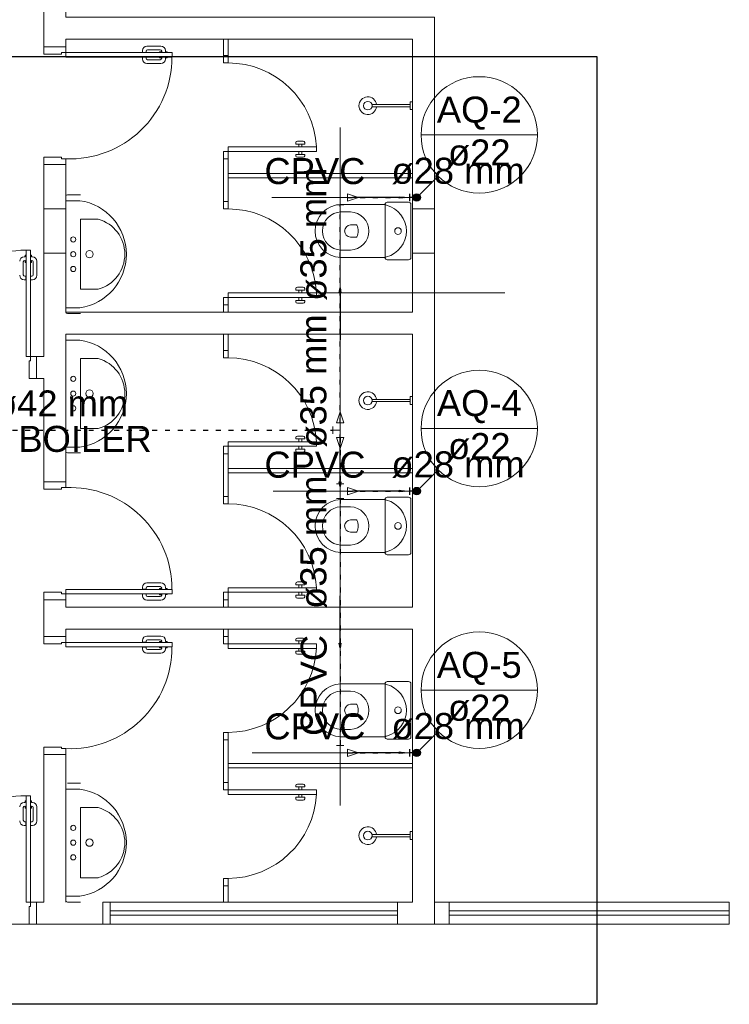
# Model space of a CAD drawing. Header units: millimetres. Extents: x -15 to 153, y -141 to 37.
# Tile 92 of 98: x 124 to 139, y 4 to 24. Entities that reach past the tile are written whole.
import ezdxf

# ---------------------------------------------------------------- set-up
doc = ezdxf.new("R2010")
doc.units = ezdxf.units.MM
doc.header["$MEASUREMENT"] = 0
doc.linetypes.add('DOT2', pattern=[3.175, 0, -3.175])
doc.layers.get('0').update_dxf_attribs({"color": 5, "lineweight": 20})
for name, color, linetype, lineweight in [('AQ-Colunas', 1, 'Continuous', 30), ('AQ-Conexões', 9, 'Continuous', 20), ('AQ-Indicação coluna', 5, 'Continuous', 20), ('AQ-Sentido tubo', 9, 'Continuous', 20), ('AQ-Textos coluna', 7, 'Continuous', 20), ('AQ-Textos tubo', 7, 'Continuous', 20), ('AQ-Tubos', 1, 'DOT2', 30), ('DI-Detalhes', 1, 'Continuous', 30)]:
    doc.layers.add(name, color=color, linetype=linetype, lineweight=lineweight)
doc.styles.add('Arial', font='arial.ttf')
doc.dimstyles.get("Standard").update_dxf_attribs({"dimtxt": 0.18, "dimasz": 0.18, "dimexe": 0.18, "dimexo": 0.0625, "dimgap": 0.09, "dimtad": 0, "dimtih": 1, "dimtoh": 1, "dimdec": 4, "dimzin": 0, "dimdsep": 46, "dimtxsty": 'Standard', "dimcen": 0.09, "dimadec": 0, "dimazin": 0, "dimtfac": 1, "dimtdec": 4, "dimtofl": 0, "dimtmove": 0, "dimatfit": 3, "dimfxl": 1, "dimtolj": 1, "dimtzin": 0, "dimarcsym": 0})

msp = doc.modelspace()

# ---------------------------------------------------------------- linework, layer by layer
for p, q in [((124.897, 23.352), (124.897, 33.268)), ((132.847, 5.952), (132.847, 23.952)), ((125.347, 23.502), (132.397, 23.502)), ((125.347, 23.352), (125.347, 23.502)), ((128.557, 23.502), (128.557, 23.172)), ((128.647, 23.502), (128.647, 23.172)), ((132.397, 17.952), (132.397, 23.502)), ((124.897, 23.352), (125.347, 23.352)), ((124.897, 23.352), (124.897, 23.202)), ((125.347, 23.232), (125.347, 23.352)), ((126.904, 23.234), (126.904, 23.273)), ((126.979, 23.234), (126.979, 23.258)), ((126.994, 23.363), (127.281, 23.363)), ((127.009, 23.288), (127.266, 23.288)), ((127.255, 23.232), (127.255, 23.25)), ((127.255, 23.25), (127.296, 23.25)), ((127.296, 23.249), (127.296, 23.258)), ((127.371, 23.249), (127.371, 23.273)), ((127.408, 23.249), (127.371, 23.249)), ((127.408, 23.232), (127.408, 23.249)), ((124.897, 23.202), (125.257, 23.202)), ((125.257, 23.202), (125.257, 23.232)), ((125.257, 23.232), (125.347, 23.232)), ((125.347, 23.232), (127.507, 23.232)), ((125.347, 23.142), (125.347, 23.232)), ((127.507, 23.142), (125.347, 23.142)), ((126.979, 23.234), (126.904, 23.234)), ((126.904, 23.139), (126.904, 23.102)), ((126.979, 23.139), (126.904, 23.139)), ((126.979, 23.139), (126.979, 23.117)), ((127.009, 23.087), (127.266, 23.087)), ((127.255, 23.142), (127.255, 23.124)), ((127.255, 23.124), (127.296, 23.124)), ((127.296, 23.126), (127.296, 23.117)), ((127.408, 23.126), (127.371, 23.126)), ((127.371, 23.126), (127.371, 23.102)), ((127.408, 23.142), (127.408, 23.126)), ((127.507, 23.232), (127.507, 23.142)), ((128.647, 23.172), (128.557, 23.172)), ((128.557, 23.172), (128.557, 23.022)), ((128.647, 23.172), (128.647, 23.022)), ((126.994, 23.012), (127.281, 23.012)), ((128.647, 23.022), (128.557, 23.022)), ((132.351, 22.173), (131.575, 22.173)), ((132.351, 22.131), (131.575, 22.131)), ((132.397, 22.233), (132.351, 22.233)), ((132.351, 22.233), (132.351, 22.071)), ((132.351, 22.071), (132.397, 22.071)), ((130.927, 15.551), (130.927, 21.711)), ((128.647, 21.312), (130.447, 21.312)), ((128.647, 21.222), (128.647, 21.312)), ((130.027, 21.372), (130.027, 21.402)), ((130.027, 21.372), (130.207, 21.372)), ((130.057, 21.432), (130.177, 21.432)), ((130.087, 21.312), (130.087, 21.372)), ((130.147, 21.312), (130.147, 21.372)), ((130.207, 21.372), (130.207, 21.402)), ((130.447, 21.222), (130.447, 21.312)), ((124.897, 20.952), (124.897, 21.102)), ((124.897, 21.102), (125.257, 21.102)), ((125.257, 21.102), (125.257, 21.072)), ((125.257, 21.072), (125.347, 21.072)), ((125.347, 21.072), (125.347, 20.952)), ((128.557, 21.072), (128.557, 21.222)), ((128.647, 21.222), (128.557, 21.222)), ((128.647, 21.072), (128.557, 21.072)), ((128.557, 21.072), (128.557, 20.202)), ((128.647, 21.222), (130.447, 21.222)), ((128.647, 21.072), (128.647, 21.222)), ((128.647, 21.072), (128.647, 20.202)), ((130.027, 21.132), (130.027, 21.162)), ((130.027, 21.162), (130.207, 21.162)), ((130.057, 21.102), (130.177, 21.102)), ((130.087, 21.162), (130.087, 21.222)), ((130.147, 21.162), (130.147, 21.222)), ((130.207, 21.132), (130.207, 21.162)), ((124.897, 20.952), (125.347, 20.952)), ((124.897, 17.052), (124.897, 20.952)), ((125.347, 17.952), (125.347, 20.952)), ((132.397, 20.772), (128.647, 20.772)), ((132.397, 20.682), (128.647, 20.682)), ((125.347, 17.952), (125.347, 20.307)), ((125.377, 20.337), (125.647, 20.337)), ((132.486, 20.284), (129.539, 20.284)), ((124.897, 20.052), (125.347, 20.052)), ((125.631, 20.219), (125.347, 20.219)), ((128.647, 20.202), (128.557, 20.202)), ((128.557, 20.202), (128.557, 20.052)), ((128.647, 20.052), (128.557, 20.052)), ((128.647, 20.202), (128.647, 20.052)), ((131.842, 20.142), (130.942, 20.142)), ((131.842, 19.062), (131.842, 20.142)), ((131.887, 20.187), (132.322, 20.187)), ((132.367, 20.142), (132.367, 19.062)), ((132.397, 20.052), (132.847, 20.052)), ((125.647, 18.417), (125.647, 19.842)), ((125.647, 19.842), (126.007, 19.842)), ((130.942, 19.992), (131.137, 19.992)), ((131.256, 19.728), (131.137, 19.728)), ((131.137, 19.476), (131.256, 19.476)), ((124.519, 19.076), (124.497, 19.076)), ((124.519, 19.113), (124.519, 19.076)), ((124.537, 19.113), (124.519, 19.113)), ((124.537, 19.212), (124.537, 17.052)), ((124.627, 19.212), (124.537, 19.212)), ((124.627, 17.052), (124.627, 19.212)), ((124.627, 19.113), (124.644, 19.113)), ((124.644, 19.113), (124.644, 19.076)), ((124.644, 19.076), (124.666, 19.076)), ((124.897, 19.152), (125.347, 19.152)), ((130.942, 19.212), (131.137, 19.212)), ((131.842, 19.062), (130.942, 19.062)), ((132.397, 19.152), (132.847, 19.152)), ((124.48, 18.714), (124.48, 18.972)), ((124.519, 19.002), (124.51, 19.002)), ((124.519, 18.962), (124.519, 19.002)), ((124.537, 18.962), (124.519, 18.962)), ((124.627, 18.962), (124.645, 18.962)), ((124.644, 19.002), (124.653, 19.002)), ((124.645, 18.962), (124.645, 19.002)), ((124.683, 18.714), (124.683, 18.972)), ((124.756, 18.701), (124.756, 18.986)), ((132.322, 19.017), (131.887, 19.017)), ((124.534, 18.684), (124.51, 18.684)), ((124.534, 18.684), (124.534, 18.611)), ((124.629, 18.684), (124.629, 18.611)), ((124.629, 18.684), (124.653, 18.684)), ((124.534, 18.611), (124.497, 18.611)), ((124.629, 18.611), (124.666, 18.611)), ((130.027, 18.402), (130.027, 18.432)), ((130.057, 18.462), (130.177, 18.462)), ((130.207, 18.402), (130.207, 18.432)), ((125.647, 18.417), (126.007, 18.417)), ((128.557, 18.102), (128.557, 18.252)), ((128.647, 18.252), (128.557, 18.252)), ((128.647, 18.342), (130.447, 18.342)), ((128.647, 18.252), (128.647, 18.342)), ((128.647, 18.252), (130.447, 18.252)), ((128.647, 18.102), (128.647, 18.252)), ((130.027, 18.402), (130.207, 18.402)), ((130.087, 18.342), (130.087, 18.402)), ((130.087, 18.192), (130.087, 18.252)), ((130.147, 18.342), (130.147, 18.402)), ((130.147, 18.192), (130.147, 18.252)), ((130.447, 18.252), (130.447, 18.342)), ((130.447, 18.342), (134.277, 18.342)), ((125.631, 18.041), (125.347, 18.041)), ((128.557, 18.102), (128.557, 17.952)), ((128.647, 18.102), (128.557, 18.102)), ((128.647, 18.102), (128.647, 17.952)), ((130.027, 18.162), (130.027, 18.192)), ((130.027, 18.192), (130.207, 18.192)), ((130.057, 18.132), (130.177, 18.132)), ((130.207, 18.162), (130.207, 18.192)), ((125.347, 17.952), (132.397, 17.952)), ((125.347, 17.952), (132.397, 17.952)), ((125.377, 17.922), (125.647, 17.922)), ((125.347, 14.502), (125.347, 17.502)), ((125.347, 17.502), (132.397, 17.502)), ((125.347, 15.117), (125.347, 17.472)), ((125.377, 17.502), (125.647, 17.502)), ((128.557, 17.502), (128.557, 17.172)), ((128.647, 17.502), (128.647, 17.172)), ((132.397, 11.952), (132.397, 17.502)), ((125.631, 17.384), (125.347, 17.384)), ((124.537, 17.052), (124.627, 17.052)), ((124.627, 17.052), (124.747, 17.052)), ((124.627, 16.962), (124.627, 17.052)), ((124.747, 17.052), (124.897, 17.052)), ((124.747, 16.602), (124.747, 17.052)), ((128.647, 17.172), (128.557, 17.172)), ((128.557, 17.172), (128.557, 17.022)), ((128.647, 17.172), (128.647, 17.022)), ((124.597, 16.602), (124.597, 16.962)), ((124.597, 16.962), (124.627, 16.962)), ((125.647, 15.582), (125.647, 17.007)), ((125.647, 17.007), (126.007, 17.007)), ((128.647, 17.022), (128.557, 17.022)), ((124.747, 16.602), (124.597, 16.602)), ((124.747, 16.602), (124.897, 16.602)), ((124.897, 14.502), (124.897, 16.602)), ((132.397, 16.233), (132.351, 16.233)), ((132.351, 16.233), (132.351, 16.071)), ((132.351, 16.173), (131.575, 16.173)), ((132.351, 16.131), (131.575, 16.131)), ((132.351, 16.071), (132.397, 16.071)), ((125.647, 15.582), (126.007, 15.582)), ((130.057, 15.432), (130.177, 15.432)), ((130.927, 15.551), (130.927, 7.918)), ((128.647, 15.312), (130.447, 15.312)), ((128.647, 15.222), (128.647, 15.312)), ((130.027, 15.372), (130.027, 15.402)), ((130.027, 15.372), (130.207, 15.372)), ((130.087, 15.312), (130.087, 15.372)), ((130.147, 15.312), (130.147, 15.372)), ((130.207, 15.372), (130.207, 15.402)), ((130.447, 15.222), (130.447, 15.312)), ((125.631, 15.206), (125.347, 15.206)), ((125.377, 15.087), (125.647, 15.087)), ((128.557, 15.072), (128.557, 15.222)), ((128.647, 15.222), (128.557, 15.222)), ((128.647, 15.072), (128.557, 15.072)), ((128.557, 15.072), (128.557, 14.202)), ((128.647, 15.222), (130.447, 15.222)), ((128.647, 15.072), (128.647, 15.222)), ((128.647, 15.072), (128.647, 14.202)), ((130.027, 15.132), (130.027, 15.162)), ((130.027, 15.162), (130.207, 15.162)), ((130.057, 15.102), (130.177, 15.102)), ((130.087, 15.162), (130.087, 15.222)), ((130.147, 15.162), (130.147, 15.222)), ((130.207, 15.132), (130.207, 15.162)), ((132.397, 14.772), (128.647, 14.772)), ((132.397, 14.682), (128.647, 14.682)), ((124.897, 14.502), (125.347, 14.502)), ((124.897, 14.502), (124.897, 14.352)), ((125.347, 14.382), (125.347, 14.502)), ((124.897, 14.352), (125.257, 14.352)), ((125.257, 14.382), (125.347, 14.382)), ((125.257, 14.352), (125.257, 14.382)), ((132.486, 14.312), (129.567, 14.312)), ((128.647, 14.202), (128.557, 14.202)), ((128.557, 14.202), (128.557, 14.052)), ((128.647, 14.052), (128.557, 14.052)), ((128.647, 14.202), (128.647, 14.052)), ((131.842, 14.142), (130.942, 14.142)), ((131.842, 13.062), (131.842, 14.142)), ((131.887, 14.187), (132.322, 14.187)), ((132.367, 14.142), (132.367, 13.062)), ((130.942, 13.992), (131.137, 13.992)), ((131.256, 13.728), (131.137, 13.728)), ((131.137, 13.476), (131.256, 13.476)), ((130.942, 13.212), (131.137, 13.212)), ((131.842, 13.062), (130.942, 13.062)), ((132.322, 13.017), (131.887, 13.017)), ((126.994, 12.443), (127.281, 12.443)), ((130.027, 12.402), (130.027, 12.432)), ((130.057, 12.462), (130.177, 12.462)), ((130.207, 12.402), (130.207, 12.432)), ((124.897, 12.252), (125.257, 12.252)), ((124.897, 12.102), (124.897, 12.252)), ((125.257, 12.252), (125.257, 12.222)), ((125.257, 12.222), (125.347, 12.222)), ((127.507, 12.312), (125.347, 12.312)), ((125.347, 12.312), (125.347, 12.222)), ((125.347, 12.222), (127.507, 12.222)), ((125.347, 12.222), (125.347, 12.102)), ((126.904, 12.315), (126.904, 12.353)), ((126.979, 12.315), (126.904, 12.315)), ((126.979, 12.219), (126.904, 12.219)), ((126.904, 12.219), (126.904, 12.182)), ((126.979, 12.315), (126.979, 12.338)), ((126.979, 12.219), (126.979, 12.197)), ((127.009, 12.368), (127.266, 12.368)), ((127.255, 12.33), (127.296, 12.33)), ((127.255, 12.312), (127.255, 12.33)), ((127.255, 12.222), (127.255, 12.204)), ((127.296, 12.329), (127.296, 12.338)), ((127.371, 12.329), (127.371, 12.353)), ((127.408, 12.329), (127.371, 12.329)), ((127.408, 12.312), (127.408, 12.329)), ((127.408, 12.222), (127.408, 12.206)), ((127.507, 12.222), (127.507, 12.312)), ((128.557, 12.102), (128.557, 12.252)), ((128.647, 12.252), (128.557, 12.252)), ((128.647, 12.342), (130.447, 12.342)), ((128.647, 12.252), (128.647, 12.342)), ((128.647, 12.252), (130.447, 12.252)), ((128.647, 12.102), (128.647, 12.252)), ((130.027, 12.402), (130.207, 12.402)), ((130.087, 12.342), (130.087, 12.402)), ((130.087, 12.192), (130.087, 12.252)), ((130.147, 12.342), (130.147, 12.402)), ((130.147, 12.192), (130.147, 12.252)), ((130.447, 12.252), (130.447, 12.342)), ((125.347, 12.102), (124.897, 12.102)), ((124.897, 11.352), (124.897, 12.102)), ((125.347, 11.952), (125.347, 12.102)), ((126.994, 12.092), (127.281, 12.092)), ((127.009, 12.167), (127.266, 12.167)), ((127.255, 12.204), (127.296, 12.204)), ((127.296, 12.206), (127.296, 12.197)), ((127.371, 12.206), (127.371, 12.182)), ((127.408, 12.206), (127.371, 12.206)), ((128.557, 12.102), (128.557, 11.952)), ((128.647, 12.102), (128.557, 12.102)), ((128.647, 12.102), (128.647, 11.952)), ((130.027, 12.162), (130.027, 12.192)), ((130.027, 12.192), (130.207, 12.192)), ((130.057, 12.132), (130.177, 12.132)), ((130.207, 12.162), (130.207, 12.192)), ((125.347, 11.952), (132.397, 11.952)), ((125.347, 11.952), (132.397, 11.952)), ((125.347, 11.502), (125.347, 11.352)), ((125.347, 11.352), (125.347, 11.502)), ((125.347, 11.502), (132.397, 11.502)), ((128.557, 11.352), (128.557, 11.502)), ((128.647, 11.352), (128.647, 11.502)), ((132.397, 5.952), (132.397, 11.502)), ((125.347, 11.352), (124.897, 11.352)), ((124.897, 11.352), (124.897, 11.202)), ((125.257, 11.202), (125.257, 11.232)), ((125.257, 11.232), (125.347, 11.232)), ((125.347, 11.232), (125.347, 11.352)), ((125.347, 11.232), (127.507, 11.232)), ((125.347, 11.142), (125.347, 11.232)), ((126.904, 11.235), (126.904, 11.273)), ((126.979, 11.235), (126.904, 11.235)), ((126.979, 11.235), (126.979, 11.258)), ((126.994, 11.363), (127.281, 11.363)), ((127.009, 11.288), (127.266, 11.288)), ((127.255, 11.232), (127.255, 11.25)), ((127.255, 11.25), (127.296, 11.25)), ((127.296, 11.249), (127.296, 11.258)), ((127.371, 11.249), (127.371, 11.273)), ((127.408, 11.249), (127.371, 11.249)), ((127.408, 11.232), (127.408, 11.249)), ((127.507, 11.232), (127.507, 11.142)), ((128.647, 11.352), (128.557, 11.352)), ((128.557, 11.352), (128.557, 11.202)), ((128.647, 11.352), (128.647, 11.202)), ((130.027, 11.292), (130.027, 11.262)), ((130.027, 11.262), (130.207, 11.262)), ((130.057, 11.322), (130.177, 11.322)), ((130.087, 11.262), (130.087, 11.202)), ((130.147, 11.262), (130.147, 11.202)), ((130.207, 11.292), (130.207, 11.262)), ((124.897, 11.202), (125.257, 11.202)), ((127.507, 11.142), (125.347, 11.142)), ((126.904, 11.139), (126.904, 11.102)), ((126.979, 11.139), (126.904, 11.139)), ((126.979, 11.139), (126.979, 11.117)), ((127.009, 11.087), (127.266, 11.087)), ((127.255, 11.142), (127.255, 11.124)), ((127.255, 11.124), (127.296, 11.124)), ((127.296, 11.126), (127.296, 11.117)), ((127.408, 11.126), (127.371, 11.126)), ((127.371, 11.126), (127.371, 11.102)), ((127.408, 11.142), (127.408, 11.126)), ((128.647, 11.202), (128.557, 11.202)), ((128.647, 11.202), (130.447, 11.202)), ((128.647, 11.202), (128.647, 11.112)), ((128.647, 11.112), (130.447, 11.112)), ((130.027, 11.052), (130.027, 11.022)), ((130.027, 11.052), (130.207, 11.052)), ((130.087, 11.112), (130.087, 11.052)), ((130.147, 11.112), (130.147, 11.052)), ((130.207, 11.052), (130.207, 11.022)), ((130.447, 11.202), (130.447, 11.112)), ((126.994, 11.012), (127.281, 11.012)), ((130.057, 10.992), (130.177, 10.992)), ((131.887, 10.437), (132.322, 10.437)), ((131.842, 10.392), (130.942, 10.392)), ((130.942, 10.242), (131.137, 10.242)), ((131.842, 9.312), (131.842, 10.392)), ((132.367, 10.392), (132.367, 9.312)), ((131.256, 9.978), (131.137, 9.978)), ((131.137, 9.726), (131.256, 9.726)), ((130.942, 9.462), (131.137, 9.462)), ((128.647, 9.402), (128.557, 9.402)), ((128.557, 9.252), (128.557, 9.402)), ((128.647, 9.252), (128.557, 9.252)), ((128.557, 8.382), (128.557, 9.252)), ((128.647, 9.252), (128.647, 9.402)), ((128.647, 8.382), (128.647, 9.252)), ((131.842, 9.312), (130.942, 9.312)), ((132.322, 9.267), (131.887, 9.267)), ((124.897, 8.952), (124.897, 9.102)), ((124.897, 9.102), (125.257, 9.102)), ((125.257, 9.102), (125.257, 9.072)), ((125.257, 9.072), (125.347, 9.072)), ((125.347, 9.072), (125.347, 8.952)), ((124.897, 5.952), (124.897, 8.952)), ((124.897, 8.952), (125.347, 8.952)), ((125.347, 5.952), (125.347, 8.952)), ((132.486, 8.988), (129.138, 8.988)), ((132.397, 8.772), (128.647, 8.772)), ((132.397, 8.682), (128.647, 8.682)), ((125.347, 5.982), (125.347, 8.337)), ((125.631, 8.249), (125.347, 8.249)), ((125.377, 8.367), (125.647, 8.367)), ((128.647, 8.382), (128.557, 8.382)), ((128.557, 8.382), (128.557, 8.232)), ((128.647, 8.232), (128.557, 8.232)), ((128.647, 8.382), (128.647, 8.232)), ((128.647, 8.232), (130.447, 8.232)), ((128.647, 8.232), (128.647, 8.142)), ((130.027, 8.322), (130.027, 8.292)), ((130.027, 8.292), (130.207, 8.292)), ((130.057, 8.352), (130.177, 8.352)), ((130.087, 8.292), (130.087, 8.232)), ((130.147, 8.292), (130.147, 8.232)), ((130.207, 8.322), (130.207, 8.292)), ((130.447, 8.232), (130.447, 8.142)), ((124.519, 8.013), (124.519, 7.976)), ((124.537, 8.013), (124.519, 8.013)), ((124.537, 8.112), (124.537, 5.952)), ((124.627, 8.112), (124.537, 8.112)), ((124.627, 5.952), (124.627, 8.112)), ((124.627, 8.013), (124.644, 8.013)), ((124.644, 8.013), (124.644, 7.976)), ((128.647, 8.142), (130.447, 8.142)), ((130.027, 8.082), (130.027, 8.052)), ((130.027, 8.082), (130.207, 8.082)), ((130.057, 8.022), (130.177, 8.022)), ((130.087, 8.142), (130.087, 8.082)), ((130.147, 8.142), (130.147, 8.082)), ((130.207, 8.082), (130.207, 8.052)), ((124.48, 7.616), (124.48, 7.872)), ((124.519, 7.976), (124.497, 7.976)), ((124.519, 7.902), (124.51, 7.902)), ((124.519, 7.862), (124.519, 7.902)), ((124.537, 7.862), (124.519, 7.862)), ((124.627, 7.862), (124.645, 7.862)), ((124.644, 7.976), (124.666, 7.976)), ((124.644, 7.902), (124.653, 7.902)), ((124.645, 7.862), (124.645, 7.902)), ((124.683, 7.616), (124.683, 7.872)), ((124.756, 7.601), (124.756, 7.886)), ((125.647, 6.447), (125.647, 7.872)), ((125.647, 7.872), (126.007, 7.872)), ((124.534, 7.511), (124.497, 7.511)), ((124.534, 7.586), (124.51, 7.586)), ((124.534, 7.586), (124.534, 7.511)), ((124.629, 7.586), (124.629, 7.511)), ((124.629, 7.586), (124.653, 7.586)), ((124.629, 7.511), (124.666, 7.511)), ((132.351, 7.323), (131.575, 7.323)), ((132.351, 7.281), (131.575, 7.281)), ((132.397, 7.383), (132.351, 7.383)), ((132.351, 7.383), (132.351, 7.221)), ((132.351, 7.221), (132.397, 7.221)), ((125.647, 6.447), (126.007, 6.447)), ((128.647, 6.432), (128.557, 6.432)), ((128.557, 6.282), (128.557, 6.432)), ((128.647, 6.282), (128.647, 6.432)), ((128.647, 6.282), (128.557, 6.282)), ((128.557, 5.952), (128.557, 6.282)), ((128.647, 5.952), (128.647, 6.282)), ((125.631, 6.071), (125.347, 6.071)), ((124.537, 5.952), (124.627, 5.952)), ((124.597, 5.502), (124.597, 5.862)), ((124.597, 5.862), (124.627, 5.862)), ((124.627, 5.952), (124.747, 5.952)), ((124.627, 5.862), (124.627, 5.952)), ((124.747, 5.952), (124.897, 5.952)), ((124.747, 5.502), (124.747, 5.952)), ((125.377, 5.952), (125.647, 5.952)), ((126.097, 5.502), (126.097, 5.952)), ((126.247, 5.952), (126.097, 5.952)), ((126.247, 5.952), (132.097, 5.952)), ((126.247, 5.502), (126.247, 5.952)), ((132.097, 5.502), (132.097, 5.952)), ((132.097, 5.952), (132.397, 5.952)), ((132.847, 5.952), (133.147, 5.952)), ((133.147, 5.502), (133.147, 5.952)), ((133.147, 5.952), (138.847, 5.952)), ((138.847, 5.502), (138.847, 5.952)), ((124.747, 5.502), (124.597, 5.502)), ((124.747, 5.502), (124.897, 5.502)), ((126.247, 5.502), (126.097, 5.502)), ((126.247, 5.502), (132.097, 5.502)), ((132.097, 5.502), (133.147, 5.502)), ((133.147, 5.502), (138.847, 5.502))]:
    msp.add_line(p, q)
at = {"color": 1}
for p, q in [((126.247, 5.772), (132.097, 5.772)), ((126.247, 5.682), (132.097, 5.682)), ((133.147, 5.772), (138.847, 5.772)), ((133.147, 5.682), (138.847, 5.682))]:
    msp.add_line(p, q, dxfattribs=at)
msp.add_lwpolyline([(125.347, 33.268), (125.347, 23.952), (132.847, 23.952), (132.847, 5.502), (94.908, 5.502), (94.897, 5.502), (94.897, 5.952), (94.897, 33.268)])
for centre, radius in [((131.491, 22.152), 0.0879), ((132.105, 19.602), 0.0675), ((125.497, 19.43), 0.0525), ((125.497, 19.13), 0.0525), ((125.827, 19.13), 0.075), ((125.497, 18.83), 0.0525), ((125.497, 16.595), 0.0525), ((125.497, 16.295), 0.0525), ((125.827, 16.295), 0.075), ((131.491, 16.152), 0.0879), ((125.497, 15.995), 0.0525), ((132.105, 13.602), 0.0675), ((132.105, 9.852), 0.0675), ((125.497, 7.46), 0.0525), ((125.497, 7.16), 0.0525), ((125.827, 7.16), 0.075), ((131.491, 7.302), 0.0879), ((125.497, 6.86), 0.0525)]:
    msp.add_circle(centre, radius)
for centre, radius, start, end in [((126.994, 23.273), 0.09, 90, 180), ((127.009, 23.258), 0.03, 90, 180), ((127.266, 23.258), 0.03, 0, 90), ((127.281, 23.273), 0.09, 0, 90), ((125.434, 23.142), 2.072, 267.562, 0), ((126.994, 23.102), 0.09, 180, 270), ((127.009, 23.117), 0.03, 180, 270), ((127.266, 23.117), 0.03, 270, 0), ((127.281, 23.102), 0.09, 270, 0), ((128.644, 21.218), 1.804, 2.9928, 89.9448), ((131.491, 22.152), 0.18, 6.7357, 353.264), ((130.057, 21.402), 0.03, 90, 180), ((130.177, 21.402), 0.03, 0, 90), ((130.057, 21.132), 0.03, 180, 270), ((130.177, 21.132), 0.03, 270, 0), ((125.377, 20.307), 0.03, 90, 180), ((125.478, 19.13), 1.099, 277.982, 82.0182), ((128.644, 18.248), 1.804, 2.9928, 89.9448), ((130.957, 19.602), 0.54, 91.6139, 268.386), ((131.88, 20.181), 0.0552, 225.738, 261.132), ((131.887, 20.142), 0.045, 90, 180), ((131.734, 19.602), 0.543, 284.705, 75.2952), ((132.322, 20.142), 0.045, 0, 90), ((125.806, 19.13), 0.74, 285.683, 74.3166), ((130.959, 19.602), 0.39, 92.2466, 267.753), ((131.121, 19.602), 0.39, 272.247, 87.7534), ((131.151, 19.595), 0.134, 96.016, 176.881), ((131.256, 19.713), 0.015, 30.6081, 90), ((131.034, 19.602), 0.262, 333.116, 26.8837), ((131.151, 19.61), 0.134, 182.241, 264.025), ((131.256, 19.491), 0.015, 270, 329.392), ((124.537, 17.141), 2.072, 90, 182.438), ((124.497, 18.986), 0.09, 90, 180), ((124.666, 18.986), 0.09, 0, 90), ((131.88, 19.023), 0.0552, 98.8679, 134.262), ((131.887, 19.062), 0.045, 180, 270), ((132.322, 19.062), 0.045, 270, 0), ((124.51, 18.972), 0.03, 90, 180), ((124.653, 18.972), 0.03, 0, 90), ((124.497, 18.701), 0.09, 180, 270), ((124.51, 18.714), 0.03, 180, 270), ((124.653, 18.714), 0.03, 270, 0), ((124.666, 18.701), 0.09, 270, 0), ((130.057, 18.432), 0.03, 90, 180), ((130.177, 18.432), 0.03, 0, 90), ((130.057, 18.162), 0.03, 180, 270), ((130.177, 18.162), 0.03, 270, 0), ((125.377, 17.952), 0.03, 180, 270), ((125.478, 16.295), 1.099, 277.982, 82.0182), ((125.806, 16.295), 0.74, 285.683, 74.3166), ((128.644, 15.218), 1.804, 2.9928, 89.9448), ((131.491, 16.152), 0.18, 6.7357, 353.264), ((130.057, 15.402), 0.03, 90, 180), ((130.177, 15.402), 0.03, 0, 90), ((125.377, 15.117), 0.03, 180, 270), ((130.057, 15.132), 0.03, 180, 270), ((130.177, 15.132), 0.03, 270, 0), ((125.434, 12.312), 2.072, 0, 92.4378), ((128.644, 12.248), 1.804, 2.9928, 89.9448), ((130.957, 13.602), 0.54, 91.6139, 268.386), ((131.88, 14.181), 0.0552, 225.738, 261.132), ((131.887, 14.142), 0.045, 90, 180), ((131.734, 13.602), 0.543, 284.705, 75.2952), ((132.322, 14.142), 0.045, 0, 90), ((130.959, 13.602), 0.39, 92.2466, 267.753), ((131.121, 13.602), 0.39, 272.247, 87.7534), ((131.151, 13.595), 0.134, 96.016, 176.881), ((131.256, 13.713), 0.015, 30.6081, 90), ((131.034, 13.602), 0.262, 333.116, 26.8837), ((131.151, 13.61), 0.134, 182.241, 264.025), ((131.256, 13.491), 0.015, 270, 329.392), ((131.88, 13.023), 0.0552, 98.8679, 134.262), ((131.887, 13.062), 0.045, 180, 270), ((132.322, 13.062), 0.045, 270, 0), ((126.994, 12.353), 0.09, 90, 180), ((127.281, 12.353), 0.09, 0, 90), ((130.057, 12.432), 0.03, 90, 180), ((130.177, 12.432), 0.03, 0, 90), ((127.009, 12.338), 0.03, 90, 180), ((127.266, 12.338), 0.03, 0, 90), ((126.994, 12.182), 0.09, 180, 270), ((127.009, 12.197), 0.03, 180, 270), ((127.266, 12.197), 0.03, 270, 0), ((127.281, 12.182), 0.09, 270, 0), ((130.057, 12.162), 0.03, 180, 270), ((130.177, 12.162), 0.03, 270, 0), ((126.994, 11.273), 0.09, 90, 180), ((127.009, 11.258), 0.03, 90, 180), ((127.266, 11.258), 0.03, 0, 90), ((127.281, 11.273), 0.09, 0, 90), ((130.057, 11.292), 0.03, 90, 180), ((130.177, 11.292), 0.03, 0, 90), ((125.434, 11.142), 2.072, 267.562, 0), ((126.994, 11.102), 0.09, 180, 270), ((127.009, 11.117), 0.03, 180, 270), ((127.266, 11.117), 0.03, 270, 0), ((127.281, 11.102), 0.09, 270, 0), ((128.644, 11.207), 1.804, 270.055, 357.007), ((130.057, 11.022), 0.03, 180, 270), ((130.177, 11.022), 0.03, 270, 0), ((131.887, 10.392), 0.045, 90, 180), ((132.322, 10.392), 0.045, 0, 90), ((130.957, 9.852), 0.54, 91.6139, 268.386), ((130.959, 9.852), 0.39, 92.2466, 267.753), ((131.121, 9.852), 0.39, 272.247, 87.7534), ((131.88, 10.431), 0.0552, 225.738, 261.132), ((131.734, 9.852), 0.543, 284.705, 75.2952), ((131.151, 9.845), 0.134, 96.016, 176.881), ((131.151, 9.86), 0.134, 182.241, 264.025), ((131.256, 9.963), 0.015, 30.6081, 90), ((131.034, 9.852), 0.262, 333.116, 26.8837), ((131.256, 9.741), 0.015, 270, 329.392), ((131.88, 9.273), 0.0552, 98.8679, 134.262), ((131.887, 9.312), 0.045, 180, 270), ((132.322, 9.312), 0.045, 270, 0), ((125.478, 7.16), 1.099, 277.982, 82.0182), ((130.057, 8.322), 0.03, 90, 180), ((130.177, 8.322), 0.03, 0, 90), ((124.537, 6.041), 2.072, 90, 182.438), ((128.644, 8.237), 1.804, 270.055, 357.007), ((130.057, 8.052), 0.03, 180, 270), ((130.177, 8.052), 0.03, 270, 0), ((124.497, 7.886), 0.09, 90, 180), ((124.51, 7.872), 0.03, 90, 180), ((124.653, 7.872), 0.03, 0, 90), ((124.666, 7.886), 0.09, 0, 90), ((125.806, 7.16), 0.74, 285.683, 74.3166), ((124.51, 7.616), 0.03, 180, 270), ((124.653, 7.616), 0.03, 270, 0), ((124.497, 7.601), 0.09, 180, 270), ((124.666, 7.601), 0.09, 270, 0), ((131.491, 7.302), 0.18, 6.7357, 353.264), ((125.377, 5.982), 0.03, 180, 270)]:
    msp.add_arc(centre, radius, start, end)
at = {"layer": 'AQ-Colunas', "linetype": 'Continuous'}
for p, q in [((132.336, 20.359), (132.336, 20.209)), ((132.486, 20.284), (132.336, 20.284)), ((132.336, 14.387), (132.336, 14.237)), ((132.486, 14.312), (132.336, 14.312)), ((132.336, 9.063), (132.336, 8.913)), ((132.486, 8.988), (132.336, 8.988))]:
    msp.add_line(p, q, dxfattribs=at)
at = {"layer": 'AQ-Colunas', "linetype": 'Continuous', "const_width": 0.075}
for points in [[(132.524, 20.284, 1), (132.449, 20.284, 1)], [(132.524, 14.312, 1), (132.449, 14.312, 1)], [(132.524, 8.988, 1), (132.449, 8.988, 1)]]:
    msp.add_lwpolyline(points, format="xyb", close=True, dxfattribs=at)
at = {"layer": 'AQ-Colunas', "linetype": 'Continuous'}
for centre in [(132.486, 20.284), (132.486, 14.312), (132.486, 8.988)]:
    msp.add_circle(centre, 0.075, dxfattribs=at)
at = {"layer": 'AQ-Conexões', "linetype": 'Continuous'}
for p, q in [((130.927, 20.284), (131.077, 20.284)), ((130.927, 20.284), (130.927, 20.134)), ((131.077, 20.359), (131.077, 20.209)), ((131.077, 20.359), (131.302, 20.284)), ((131.077, 20.209), (131.302, 20.284)), ((130.852, 20.134), (131.002, 20.134)), ((130.852, 15.701), (130.927, 15.926)), ((131.002, 15.701), (130.927, 15.926)), ((130.777, 15.626), (130.777, 15.476)), ((130.852, 15.701), (131.002, 15.701)), ((130.927, 15.551), (130.927, 15.701)), ((130.927, 15.551), (130.777, 15.551)), ((130.927, 15.551), (130.927, 15.401)), ((130.852, 15.401), (131.002, 15.401)), ((130.852, 15.401), (130.927, 15.176)), ((131.002, 15.401), (130.927, 15.176)), ((130.852, 14.462), (131.002, 14.462)), ((130.927, 14.312), (130.927, 14.462)), ((130.927, 14.312), (131.077, 14.312)), ((130.927, 14.312), (130.927, 14.162)), ((131.077, 14.387), (131.077, 14.237)), ((131.077, 14.387), (131.302, 14.312)), ((131.077, 14.237), (131.302, 14.312)), ((130.852, 14.162), (131.002, 14.162)), ((130.852, 9.138), (131.002, 9.138)), ((130.927, 8.988), (130.927, 9.138)), ((131.077, 9.063), (131.077, 8.913)), ((131.077, 9.063), (131.302, 8.988)), ((130.927, 8.988), (131.077, 8.988)), ((131.077, 8.913), (131.302, 8.988))]:
    msp.add_line(p, q, dxfattribs=at)
at = {"layer": 'AQ-Indicação coluna'}
for p, q in [((132.574, 21.557), (134.944, 21.557)), ((132.486, 20.284), (132.921, 20.719)), ((132.574, 15.585), (134.944, 15.585)), ((132.486, 14.312), (132.921, 14.747)), ((132.574, 10.261), (134.944, 10.261)), ((132.486, 8.988), (132.921, 9.423))]:
    msp.add_line(p, q, dxfattribs=at)
for centre in [(133.759, 21.557), (133.759, 15.585), (133.759, 10.261)]:
    msp.add_circle(centre, 1.185, dxfattribs=at)
at = {"layer": 'AQ-Tubos', "ltscale": 0.05}
for p, q in [((131.077, 20.284), (132.336, 20.284)), ((130.927, 15.701), (130.927, 20.134)), ((116.497, 15.551), (130.777, 15.551)), ((130.927, 15.401), (130.927, 14.462)), ((131.077, 14.312), (132.336, 14.312)), ((130.927, 14.162), (130.927, 9.138)), ((131.077, 8.988), (132.336, 8.988))]:
    msp.add_line(p, q, dxfattribs=at)
at = {"layer": 'DI-Detalhes', "linetype": 'Continuous'}
msp.add_lwpolyline([(111.196, 23.155), (136.149, 23.155), (136.149, 3.871), (111.196, 3.871), (111.196, 23.155)], close=True, dxfattribs=at)

# ---------------------------------------------------------------- texts
at = {"insert": (117.558, 14.946), "char_height": 0.5295, "width": 13.3434, "attachment_point": 7, "line_spacing_factor": 0.798, "style": 'Arial'}
msp.add_mtext('ALIMENTAÇÃO DO BOILER', dxfattribs=at)
at = {"layer": 'AQ-Textos coluna', "char_height": 0.5295, "attachment_point": 8, "line_spacing_factor": 0.798, "style": 'Arial'}
for s, insert, width in [('AQ-2', (133.759, 21.662), 2.5416), ('ø22', (133.759, 20.921), 1.9062), ('AQ-4', (133.759, 15.691), 2.5416), ('ø22', (133.759, 14.948), 1.9062), ('AQ-5', (133.759, 10.366), 2.5416), ('ø22', (133.759, 9.625), 1.9062)]:
    msp.add_mtext(s, dxfattribs=dict(at, insert=insert, width=width))
at = {"layer": 'AQ-Textos tubo', "char_height": 0.5295, "line_spacing_factor": 0.798, "style": 'Arial'}
for s, insert, width, attachment_point in [('CPVC', (131.442, 20.549), 2.5416, 9), ('ø28 mm', (131.971, 20.549), 3.8124, 7), ('ø42 mm', (123.903, 15.815), 3.8124, 7), ('CPVC', (131.442, 14.576), 2.5416, 9), ('ø28 mm', (131.971, 14.576), 3.8124, 7), ('CPVC', (131.442, 9.253), 2.5416, 9), ('ø28 mm', (131.971, 9.253), 3.8124, 7)]:
    msp.add_mtext(s, dxfattribs=dict(at, insert=insert, width=width, attachment_point=attachment_point))
at = {"layer": 'AQ-Textos tubo', "char_height": 0.5295, "rotation": 90.0002, "line_spacing_factor": 0.798, "style": 'Arial'}
for s, insert, width, attachment_point in [('ø35 mm', (130.662, 18.182), 3.8124, 7), ('ø35 mm', (130.662, 15.195), 3.8124, 7), ('ø35 mm', (130.662, 11.915), 3.8124, 7), ('CPVC', (130.662, 11.385), 2.5416, 9)]:
    msp.add_mtext(s, dxfattribs=dict(at, insert=insert, width=width, attachment_point=attachment_point))

# ---------------------------------------------------------------- leaders
at = {"layer": 'AQ-Sentido tubo'}
for points in [[(132.236, 20.284), (131.177, 20.284)], [(130.927, 18.447), (130.927, 17.388)], [(130.927, 14.402), (130.927, 15.461)], [(132.236, 14.312), (131.177, 14.312)], [(130.927, 11.12), (130.927, 12.179)], [(132.236, 8.988), (131.177, 8.988)]]:
    msp.add_leader(points, dimstyle='Standard', override={"dimasz": 0.1, "dimldrblk": 'CLOSED'}, dxfattribs=at)

doc.saveas('drawing.dxf')
